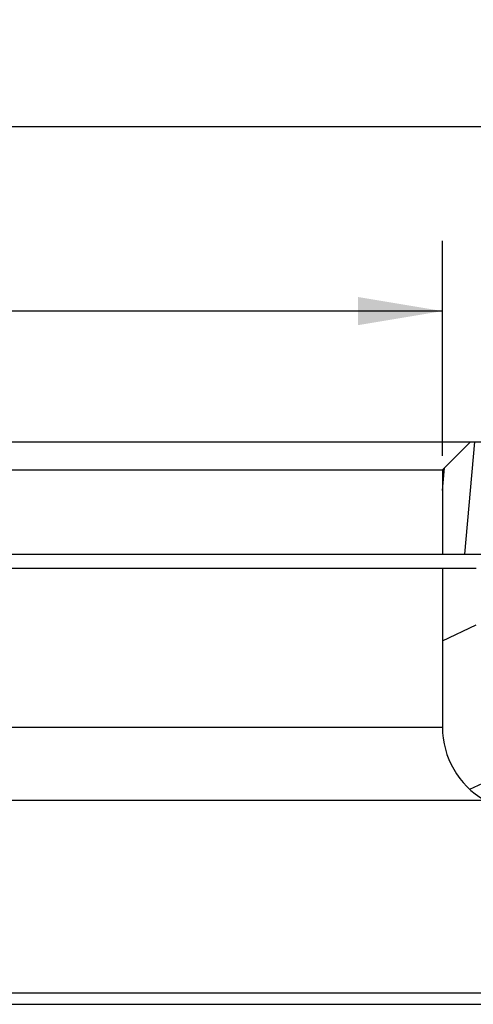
# Model space of a CAD drawing. Header units: millimetres. Extents: x 100 to 219, y 14 to 231.
# Tile 5 of 5: x 148 to 165, y 195 to 230. Entities that reach past the tile are written whole.
import ezdxf
from ezdxf.enums import TextEntityAlignment as Align

# ---------------------------------------------------------------- set-up
doc = ezdxf.new("R2010")
doc.units = ezdxf.units.MM
doc.header["$LTSCALE"] = 23.1
doc.layers.get('0').update_dxf_attribs({"linetype": 'CONTINUOUS'})
doc.layers.add('00_COMPONENTS', color=7, linetype='CONTINUOUS')
doc.layers.add('51__DRAFT_DIMS', color=7, linetype='CONTINUOUS')
doc.styles.get("Standard").update_dxf_attribs({"font": 'simfang.ttf'})
doc.dimstyles.new('DIMSTYLE_3', dxfattribs={"dimtxt": 3, "dimasz": 3, "dimexe": 2.5, "dimexo": 0.5, "dimgap": 0.75, "dimtad": 1, "dimdsep": 46, "dimtxsty": 'STANDARD', "dimblk": '_FILLED', "dimblk1": '_FILLED', "dimblk2": '_FILLED', "dimcen": 0.09, "dimclrt": 3, "dimazin": 2, "dimtp": 0.3, "dimtm": 0.3, "dimtfac": 1, "dimtofl": 0, "dimtmove": 0, "dimatfit": 3, "dimldrblk": '_FILLED', "dimfxl": 1, "dimtolj": 1, "dimarcsym": 0})

# ---------------------------------------------------------------- blocks, each defined once
blk = doc.blocks.new('_FILLED')
at = {"color": 0, "linetype": 'ByBlock'}
blk.add_solid([(0, 0), (-1, 0.1666666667), (-1, -0.1666666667)], dxfattribs=at)
blk = doc.blocks.new('*D3')
at = {"layer": '51__DRAFT_DIMS', "color": 4}
for p, q in [((103.4367195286, 215.2521218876), (103.4367195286, 228.9507555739)), ((183.4367195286, 215.2521218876), (183.4367195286, 228.9507555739)), ((103.4367195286, 226.4507555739), (143.4367195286, 226.4507555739)), ((183.4367195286, 226.4507555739), (143.4367195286, 226.4507555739))]:
    blk.add_line(p, q, dxfattribs=at)
at = {"layer": '51__DRAFT_DIMS', "color": 4, "xscale": 3, "yscale": 3, "zscale": 3, "rotation": 180}
blk.add_blockref('_FILLED', (103.4367195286, 226.4507555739), dxfattribs=at)
at = {"layer": '51__DRAFT_DIMS', "color": 4, "xscale": 3, "yscale": 3, "zscale": 3}
blk.add_blockref('_FILLED', (183.4367195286, 226.4507555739), dxfattribs=at)
at = {"layer": '51__DRAFT_DIMS', "color": 3}
blk.add_text('80', height=3, dxfattribs=at).set_placement((145.4367195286, 227.2007555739), align=Align.CENTER)
blk = doc.blocks.new('*D4')
at = {"layer": '51__DRAFT_DIMS', "color": 4}
for p, q in [((123.4367195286, 214.7521218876), (123.4367195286, 222.3947177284)), ((163.4367195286, 214.7521218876), (163.4367195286, 222.3947177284)), ((123.4367195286, 219.8947177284), (143.4367195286, 219.8947177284)), ((163.4367195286, 219.8947177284), (143.4367195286, 219.8947177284))]:
    blk.add_line(p, q, dxfattribs=at)
at = {"layer": '51__DRAFT_DIMS', "color": 4, "xscale": 3, "yscale": 3, "zscale": 3, "rotation": 180}
blk.add_blockref('_FILLED', (123.4367195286, 219.8947177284), dxfattribs=at)
at = {"layer": '51__DRAFT_DIMS', "color": 4, "xscale": 3, "yscale": 3, "zscale": 3}
blk.add_blockref('_FILLED', (163.4367195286, 219.8947177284), dxfattribs=at)
at = {"layer": '51__DRAFT_DIMS', "color": 3}
blk.add_text('40', height=3, dxfattribs=at).set_placement((145.4367195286, 220.6447177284), align=Align.CENTER)

msp = doc.modelspace()

# ---------------------------------------------------------------- hatches: boundary and pattern name
h = msp.add_hatch()
h.set_pattern_fill('DEFAULT__9', color=4, scale=9.2111545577, angle=205, style=0, pattern_type=0)
h.set_pattern_definition([(205, (0, 0), (3.8928021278, -8.3481411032), [])])
edge = h.paths.add_edge_path()
edge.add_line((181.4367195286, 202.2521218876), (180.4367195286, 202.2521218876))
edge.add_line((181.4367195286, 213.2521218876), (181.4367195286, 202.2521218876))
edge.add_line((182.4367195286, 213.2521218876), (181.4367195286, 213.2521218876))
edge.add_line((182.4367195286, 213.2521218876), (182.4367195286, 215.2521218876))
edge.add_line((182.9367195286, 215.2521218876), (182.4367195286, 215.2521218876))
edge.add_line((182.9367195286, 215.2521218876), (183.4367195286, 214.7521218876))
edge.add_line((183.4367195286, 214.7521218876), (183.4367195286, 197.2521218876))
edge.add_line((183.4367195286, 197.2521218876), (179.9367195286, 197.2521218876))
edge.add_line((179.9367195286, 201.3860964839), (179.9367195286, 197.2521218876))
edge.add_line((179.9367195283, 201.3860964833), (180.4367195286, 202.2521218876))
edge = h.paths.add_edge_path()
edge.add_line((106.4367195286, 202.2521218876), (105.4367195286, 202.2521218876))
edge.add_line((106.9367195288, 201.3860964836), (106.4367195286, 202.2521218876))
edge.add_line((106.9367195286, 201.3860964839), (106.9367195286, 197.2521218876))
edge.add_line((106.9367195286, 197.2521218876), (103.4367195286, 197.2521218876))
edge.add_line((103.4367195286, 214.7521218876), (103.4367195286, 197.2521218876))
edge.add_line((103.9367195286, 215.2521218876), (103.4367195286, 214.7521218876))
edge.add_line((104.4367195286, 215.2521218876), (103.9367195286, 215.2521218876))
edge.add_line((104.4367195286, 213.2521218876), (104.4367195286, 215.2521218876))
edge.add_line((105.4367195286, 213.2521218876), (104.4367195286, 213.2521218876))
edge.add_line((105.4367195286, 213.2521218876), (105.4367195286, 202.2521218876))
h = msp.add_hatch()
h.set_pattern_fill('A', color=4, scale=0.9945151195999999, angle=85.00000000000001, style=0, pattern_type=0)
h.set_pattern_definition([(85.00000000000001, (0, 0), (-0.9907306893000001, 0.0866777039), [])])
edge = h.paths.add_edge_path()
edge.add_line((122.4367195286, 215.2521218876), (104.5367195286, 215.2521218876))
edge.add_line((123.4367195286, 214.2521218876), (122.4367195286, 215.2521218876))
edge.add_line((123.4367195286, 214.2521218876), (123.4367195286, 211.2521218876))
edge.add_line((121.6367195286, 211.2521218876), (123.4367195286, 211.2521218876))
edge.add_line((121.6367195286, 211.2521218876), (121.6367195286, 210.2521218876))
edge.add_line((121.6367195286, 210.2521218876), (121.1367195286, 209.7521218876))
edge.add_line((121.1367195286, 209.7521218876), (120.6367195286, 209.7521218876))
edge.add_line((120.6367195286, 209.7521218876), (120.1367195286, 210.2521218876))
edge.add_line((120.1367195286, 211.2521218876), (120.1367195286, 210.2521218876))
edge.add_line((118.6367195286, 211.2521218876), (120.1367195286, 211.2521218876))
edge.add_line((118.6367195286, 212.3142997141), (118.6367195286, 211.2521218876))
edge.add_line((116.6367195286, 212.3142997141), (118.6367195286, 212.3142997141))
edge.add_line((116.6367195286, 212.3142997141), (106.1367195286, 206.2521218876))
edge.add_line((105.6367195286, 206.2521218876), (106.1367195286, 206.2521218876))
edge.add_line((105.6367195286, 213.2521218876), (105.6367195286, 206.2521218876))
edge.add_line((105.6367195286, 213.2521218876), (105.036716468, 213.2521218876))
edge.add_line((105.036716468, 213.2521218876), (104.5367195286, 213.7521188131))
edge.add_line((104.5367195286, 215.2521218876), (104.5367195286, 213.7521188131))
edge = h.paths.add_edge_path()
edge.add_line((182.3367195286, 215.2521218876), (164.4367195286, 215.2521218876))
edge.add_line((182.3367195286, 215.2521218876), (182.3367195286, 213.7521242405))
edge.add_line((181.8367171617, 213.2521218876), (182.3367195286, 213.7521242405))
edge.add_line((181.8367171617, 213.2521218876), (181.2367195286, 213.2521218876))
edge.add_line((181.2367195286, 206.2521218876), (181.2367195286, 213.2521218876))
edge.add_line((180.7367195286, 206.2521218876), (181.2367195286, 206.2521218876))
edge.add_line((170.2367195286, 212.3142997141), (180.7367195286, 206.2521218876))
edge.add_line((168.2367195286, 212.3142997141), (170.2367195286, 212.3142997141))
edge.add_line((168.2367195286, 212.3142997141), (168.2367195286, 211.2521218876))
edge.add_line((166.7367195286, 211.2521218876), (168.2367195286, 211.2521218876))
edge.add_line((166.7367195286, 211.2521218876), (166.7367195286, 210.2521218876))
edge.add_line((166.2367195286, 209.7521218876), (166.7367195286, 210.2521218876))
edge.add_line((166.2367195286, 209.7521218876), (165.7367195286, 209.7521218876))
edge.add_line((165.2367195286, 210.2521218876), (165.7367195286, 209.7521218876))
edge.add_line((165.2367195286, 211.2521218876), (165.2367195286, 210.2521218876))
edge.add_line((163.4367195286, 211.2521218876), (165.2367195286, 211.2521218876))
edge.add_line((163.4367195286, 214.2521218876), (163.4367195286, 211.2521218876))
edge.add_line((163.4367195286, 214.2521218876), (164.4367195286, 215.2521218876))
h = msp.add_hatch()
h.set_pattern_fill('DEFAULT__1', color=4, scale=5.1999853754, angle=205, style=0, pattern_type=0)
h.set_pattern_definition([(205, (0, 0), (2.1976087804, -4.7127872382), [])])
edge = h.paths.add_edge_path()
edge.add_line((164.6367195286, 210.7521218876), (163.4367195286, 210.7521218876))
edge.add_line((164.6367195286, 210.7521218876), (164.6367195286, 205.2219236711))
edge.add_arc((165.6367195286, 205.2219236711), 1, 180, 240)
edge.add_line((165.1367195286, 204.3558982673), (176.9767195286, 197.5200710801))
edge.add_arc((177.9767195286, 199.2521218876), 2, 239.9999999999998, 269.9999999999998)
edge.add_line((183.4367195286, 197.2521218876), (177.9767195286, 197.2521218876))
edge.add_line((183.4367195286, 197.2521218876), (183.4367195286, 195.2521218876))
edge.add_line((183.4367195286, 195.2521218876), (178.3087703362, 195.2521218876))
edge.add_arc((178.3087703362, 198.2521218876), 3, 240, 270)
edge.add_line((164.9367195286, 202.5083774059), (176.8087703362, 195.6540456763))
edge.add_arc((166.4367195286, 205.1064536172), 3, 180, 240)
edge.add_line((163.4367195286, 210.7521218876), (163.4367195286, 205.1064536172))
edge = h.paths.add_edge_path()
edge.add_line((123.4367195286, 210.7521218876), (122.2367195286, 210.7521218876))
edge.add_line((123.4367195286, 210.7521218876), (123.4367195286, 205.1064536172))
edge.add_arc((120.4367195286, 205.1064536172), 3, 300, 359.9999999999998)
edge.add_line((121.9367195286, 202.5083774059), (110.064668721, 195.6540456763))
edge.add_arc((108.564668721, 198.2521218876), 3, 270, 300)
edge.add_line((108.564668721, 195.2521218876), (103.4367195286, 195.2521218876))
edge.add_line((103.4367195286, 197.2521218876), (103.4367195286, 195.2521218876))
edge.add_line((108.8967195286, 197.2521218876), (103.4367195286, 197.2521218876))
edge.add_arc((108.8967195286, 199.2521218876), 2, 270, 300)
edge.add_line((121.7367195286, 204.3558982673), (109.8967195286, 197.5200710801))
edge.add_arc((121.2367195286, 205.2219236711), 1, 299.9999999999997, 359.9999999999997)
edge.add_line((122.2367195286, 210.7521218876), (122.2367195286, 205.2219236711))
h = msp.add_hatch()
h.set_pattern_fill('DEFAULT__8', color=4, scale=0.9737824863, angle=5, style=0, pattern_type=0)
h.set_pattern_definition([(5, (0, 0), (-0.0848707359, 0.97007695), [])])
edge = h.paths.add_edge_path()
edge.add_line((181.1867195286, 202.6851345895), (174.5876965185, 206.4950823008))
edge.add_line((180.9367195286, 202.2521218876), (181.1867195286, 202.6851345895))
edge.add_line((180.9367195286, 202.2521218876), (174.3376965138, 206.0620696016))
edge.add_line((174.3376965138, 206.0620696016), (174.5876965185, 206.4950823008))
edge = h.paths.add_edge_path()
edge.add_line((167.1867195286, 210.7680383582), (173.9293247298, 206.8751934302))
edge.add_line((173.9293247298, 206.8751934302), (173.6793247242, 206.4421807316))
edge.add_line((166.9367195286, 210.3350256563), (173.6793247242, 206.4421807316))
edge.add_line((166.9367195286, 210.3350256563), (167.1867195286, 210.7680383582))
edge = h.paths.add_edge_path()
edge.add_line((119.9367195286, 210.3350256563), (119.6867195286, 210.7680383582))
edge.add_line((113.1941076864, 206.4421768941), (119.9367195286, 210.3350256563))
edge.add_line((113.1941076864, 206.4421768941), (112.9441076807, 206.8751895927))
edge.add_line((112.9441076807, 206.8751895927), (119.6867195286, 210.7680383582))
edge = h.paths.add_edge_path()
edge.add_line((105.9367195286, 202.2521218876), (105.6867195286, 202.6851345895))
edge.add_line((105.6867195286, 202.6851345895), (112.2857600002, 206.4950923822))
edge.add_line((112.2857600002, 206.4950923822), (112.5357600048, 206.0620796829))
edge.add_line((105.9367195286, 202.2521218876), (112.5357600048, 206.0620796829))

# ---------------------------------------------------------------- linework, layer by layer
at = {"layer": '00_COMPONENTS', "color": 7}
for p, q in [((103.9367195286, 215.2521218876), (182.9367195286, 215.2521218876)), ((163.4367195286, 214.2521218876), (164.4367195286, 215.2521218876)), ((123.4367195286, 214.2521218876), (163.4367195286, 214.2521218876)), ((163.4367195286, 214.2521218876), (163.4367195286, 211.2521218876)), ((121.6367195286, 211.2521218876), (165.2367195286, 211.2521218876)), ((122.2367195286, 210.7521218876), (164.6367195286, 210.7521218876)), ((163.4367195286, 210.7521218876), (163.4367195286, 205.1064536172)), ((103.4367195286, 195.2521218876), (183.4367195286, 195.2521218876))]:
    msp.add_line(p, q, dxfattribs=at)
at = {"layer": '00_COMPONENTS', "color": 4}
for p, q in [((123.4367195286, 205.1064536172), (163.4367195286, 205.1064536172)), ((121.9367195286, 202.5083774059), (164.9367195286, 202.5083774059)), ((110.064668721, 195.6540456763), (176.8087703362, 195.6540456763))]:
    msp.add_line(p, q, dxfattribs=at)
at = {"layer": '00_COMPONENTS', "color": 7}
msp.add_arc((166.4367195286, 205.1064536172), 3, 180, 240, dxfattribs=at)

# ---------------------------------------------------------------- dimensions: what is measured, and where the dimension line sits
at = {"layer": '51__DRAFT_DIMS', "color": 4}
for base, p1, p2, picture, middle in [((183.4367195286, 226.4507555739), (103.4367195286, 214.7521218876), (183.4367195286, 214.7521218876), '*D3', (145.4367195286, 226.4507555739)), ((163.4367195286, 219.8947177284), (123.4367195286, 214.2521218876), (163.4367195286, 214.2521218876), '*D4', (145.4367195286, 219.8947177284))]:
    dim = msp.add_linear_dim(base=base, p1=p1, p2=p2, text='%%c<>', dimstyle='DIMSTYLE_3', dxfattribs=at)
    dim.commit()
    dim.dimension.update_dxf_attribs({"geometry": picture, "text_midpoint": middle, "dimtype": 160})

doc.saveas('drawing.dxf')
